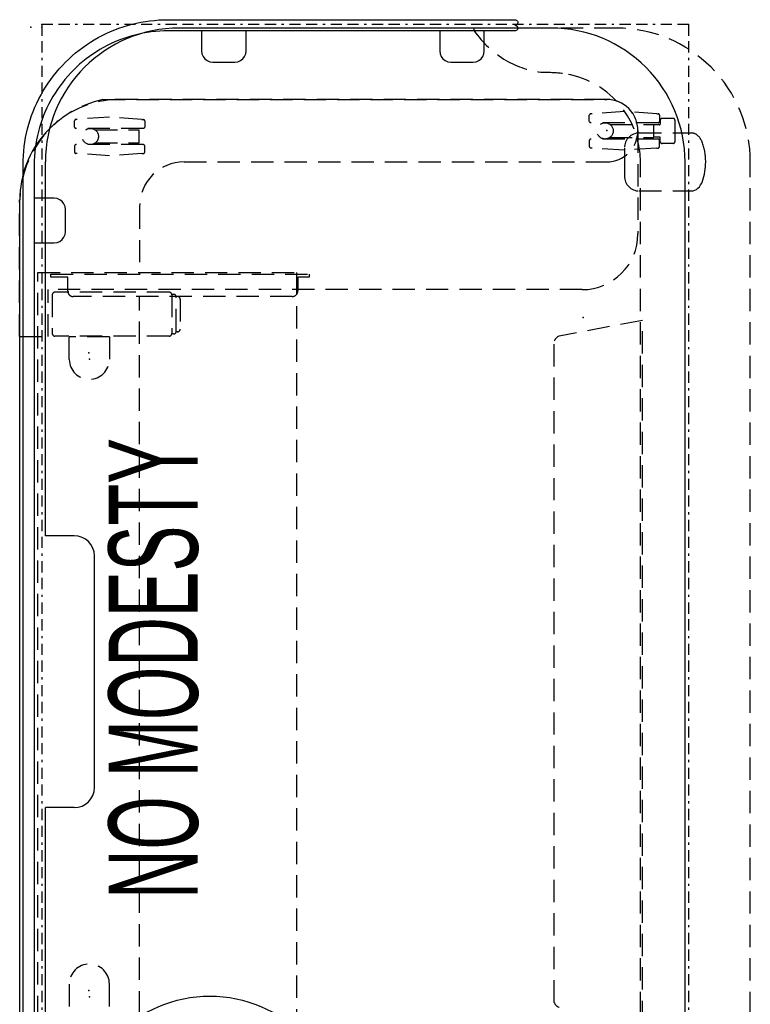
# Model space of a CAD drawing. Header units: inches. Extents: x -83 to 556, y -61 to 88.
# Tile 5 of 232: x -67 to -34, y 29 to 74. Entities that reach past the tile are written whole.
import ezdxf
from ezdxf.enums import TextEntityAlignment as Align

# ---------------------------------------------------------------- set-up
doc = ezdxf.new("R2010")
doc.units = ezdxf.units.IN
doc.header["$MEASUREMENT"] = 0
doc.linetypes.add('BORDER', pattern=[1.75, 0.5, -0.25, 0.5, -0.25, 0, -0.25])
doc.linetypes.add('DASHEDX2', pattern=[1.5, 1, -0.5])
for name, color, linetype in [('A-FURN-3-ECHO-SCREEN', 96, 'Continuous'), ('A-FURN-P-COMP-TEXT2', 86, 'Continuous'), ('A-FURN-P-LIGHT', 4, 'Continuous'), ('A-FURN-P-LIGHT-TEXT2', 4, 'Continuous'), ('A-FURN-P-TABLE', 3, 'Continuous'), ('A-FURN-P-TABLE-BORDER', 2, 'Continuous'), ('A-FURN-P-TABLE-EXTENDED-HEIGHT', 3, 'Continuous'), ('A-FURN-P-TABLE-SUPPORT', 202, 'Continuous'), ('A-FURN-P-TEXT_UTEXT', 7, 'Continuous'), ('PSATTR', 7, 'Continuous')]:
    doc.layers.add(name, color=color, linetype=linetype)
doc.styles.add('CAD_FNT', font='TXT.SHX', dxfattribs={"width": 0.6})
doc.styles.add('PMSymText', font='txt.shx', dxfattribs={"width": 0.65})
doc.styles.get("Standard").update_dxf_attribs({"font": 'arial.ttf'})

# ---------------------------------------------------------------- blocks, each defined once
blk = doc.blocks.new('TFPA-2958-LJSTPUNN-2D')
at = {"layer": 'A-FURN-P-TABLE'}
for p, q in [((6.16, -0.16), (22.911, -0.16)), ((22.911, -1.447), (22.911, -0.16)), ((35.089, -1.447), (35.089, -0.16)), ((35.089, -0.16), (51.84, -0.16)), ((23.811, -2.36), (34.189, -2.36)), ((57.84, -22.84), (57.84, -6.16)), ((6.16, -28.84), (51.84, -28.84))]:
    blk.add_line(p, q, dxfattribs=at)
at = {"layer": 'A-FURN-P-TABLE', "linetype": 'DASHEDX2'}
for p, q in [((57.722, -19.376, 0), (57.84, -19.376, 0)), ((6.16, -26.84), (51.84, -26.84))]:
    blk.add_line(p, q, dxfattribs=at)
at = {"layer": 'A-FURN-P-TABLE'}
for centre, radius, start, end in [((51.84, -6.16), 6, 0, 90), ((23.818, -1.454), 0.907, 179.5705, 269.5705), ((34.182, -1.454), 0.907, 270.4295, 0.4295), ((51.84, -22.84), 6, 270, 0)]:
    blk.add_arc(centre, radius, start, end, dxfattribs=at)
at = {"layer": 'A-FURN-P-TABLE', "linetype": 'DASHEDX2'}
for centre, radius, start, end in [((60.542, -23.322, 0), 4.85, 125.5581, 148.9755), ((59.948, -22.874, 0), 4.11, 150.0446, 174.4443), ((40.168, -22.031), 15.695, 355.1809, 358.3727), ((51.833, -22.832), 4.008, 270.1009, 352.5841)]:
    blk.add_arc(centre, radius, start, end, dxfattribs=at)
at = {"layer": 'A-FURN-P-TABLE'}
for p in [(58, 0), (14.718, -2.109), (43.282, -2.109), (44.872, -24.277), (53.244, -25.326), (58, -29)]:
    blk.add_point(p, dxfattribs=at)
at = {"layer": 'A-FURN-P-TABLE-BORDER', "linetype": 'BORDER'}
for p, q in [((58, 0), (0, 0)), ((58, -29), (58, 0)), ((58, -29), (0, -29))]:
    blk.add_line(p, q, dxfattribs=at)
at = {"layer": 'A-FURN-P-TABLE-EXTENDED-HEIGHT', "linetype": 'DASHEDX2'}
for p, q in [((57.84, -25.765), (57.84, -22.84)), ((6.16, -31.765), (51.84, -31.765))]:
    blk.add_line(p, q, dxfattribs=at)
blk.add_arc((51.84, -25.765), 6, 270, 0, dxfattribs=at)
at = {"layer": 'A-FURN-P-TABLE-SUPPORT'}
for p, q in [((7.856, 0.987), (50.144, 0.987)), ((52.47, -26.117), (51.21, -26.117)), ((50.541, -28.777), (50.541, -29.119))]:
    blk.add_line(p, q, dxfattribs=at)
at = {"layer": 'A-FURN-P-TABLE-SUPPORT', "linetype": 'DASHEDX2'}
for p, q in [((46.676, -1.16), (46.676, -0.41)), ((46.676, -0.41), (46.81, -0.41)), ((46.81, -0.41), (46.81, -11.98)), ((44.038, -5.709), (44.038, -0.587)), ((45.888, -0.469), (44.156, -0.469)), ((46.006, -5.709), (46.006, -0.587)), ((15.007, -1.232), (14, -1.232)), ((42.993, -1.232), (44, -1.232)), ((44, -3.031), (44, -1.232)), ((46.06, -1.16), (46.676, -1.16)), ((45.81, -11.23), (45.81, -1.41)), ((52.117, -3.04), (52.215, -1.59)), ((52.215, -1.59), (52.215, -1.525)), ((52.559, -1.465), (52.275, -1.465)), ((52.619, -4.555), (52.619, -1.525)), ((53.347, -4.555), (53.347, -1.525)), ((53.407, -1.465), (53.691, -1.465)), ((53.751, -1.59), (53.751, -1.525)), ((53.849, -3.04), (53.751, -1.59)), ((52.691, -2.391), (52.691, -4.365)), ((53.274, -2.391), (53.275, -4.365)), ((14, -3.031), (15.007, -3.031)), ((44, -3.031), (42.993, -3.031)), ((52.215, -4.485), (52.117, -3.04)), ((53.751, -4.485), (53.849, -3.04)), ((54.644, -25.326), (54.644, -3.513)), ((12.19, -4.383), (45.809, -4.383)), ((49.844, -4.383), (46.811, -4.383)), ((52.691, -4.365), (53.275, -4.365)), ((52.215, -4.485), (52.215, -4.555)), ((52.275, -4.615), (52.559, -4.615)), ((53.691, -4.615), (53.407, -4.615)), ((53.751, -4.485), (53.751, -4.555)), ((44.136, -5.91), (44.136, -5.825)), ((45.888, -5.827), (44.156, -5.827)), ((44.234, -6.085), (44.234, -6.026)), ((44.254, -6.028), (45.79, -6.028)), ((45.809, -6.085), (45.809, -6.026)), ((45.908, -5.91), (45.908, -5.825)), ((45.691, -6.202), (44.352, -6.202)), ((51.844, -6.383), (51.844, -25.326)), ((46.676, -11.48), (46.06, -11.48)), ((46.676, -11.98), (46.676, -11.48)), ((46.81, -11.98), (46.676, -11.98)), ((52.367, -26.121), (52.465, -24.671)), ((52.465, -24.671), (52.465, -24.606)), ((52.809, -24.546), (52.525, -24.546)), ((52.869, -27.636), (52.869, -24.606)), ((53.597, -27.636), (53.597, -24.606)), ((53.657, -24.546), (53.941, -24.546)), ((54.001, -24.671), (54.001, -24.606)), ((54.099, -26.121), (54.001, -24.671)), ((52.941, -25.472), (52.941, -27.446)), ((53.524, -25.472), (53.525, -27.446)), ((52.465, -27.566), (52.367, -26.121)), ((54.001, -27.566), (54.099, -26.121)), ((50.541, -26.787), (50.541, -28.777)), ((53.139, -26.787), (53.139, -28.777)), ((52.465, -27.566), (52.465, -27.636)), ((52.525, -27.696), (52.809, -27.696)), ((52.746, -27.73), (52.927, -27.73)), ((52.941, -27.446), (53.525, -27.446)), ((52.957, -27.7), (52.957, -27.446)), ((53.509, -27.7), (53.509, -27.446)), ((53.721, -27.73), (53.539, -27.73)), ((53.941, -27.696), (53.657, -27.696)), ((54.001, -27.566), (54.001, -27.636)), ((52.671, -28.305), (52.671, -27.805)), ((53.796, -28.305), (53.796, -27.805)), ((53.721, -28.38), (52.734, -28.38)), ((53.139, -28.777), (53.139, -29.119))]:
    blk.add_line(p, q, dxfattribs=at)
for centre in [(52.983, -2.174), (53.233, -25.255)]:
    blk.add_circle(centre, 0.364, dxfattribs=at)
at = {"layer": 'A-FURN-P-TABLE-SUPPORT'}
for centre, radius, start, end in [((50.147, -3.501), 4.488, 48.1114, 90.0367), ((50.985, -29.11), 0.444, 181.0798, 223.2644), ((51.22, -28.892), 0.765, 223.1197, 252.2042), ((51.851, -27.103), 2.662, 251.0522, 269.8183)]:
    blk.add_arc(centre, radius, start, end, dxfattribs=at)
at = {"layer": 'A-FURN-P-TABLE-SUPPORT', "linetype": 'DASHEDX2'}
for centre, radius, start, end in [((50.151, -3.512), 4.493, 359.9832, 48.2407), ((44.155, -0.587), 0.118, 89.7865, 179.7849), ((45.888, -0.587), 0.118, 0.2151, 90.2135), ((15, -2.131), 0.9, 270.4287, 89.5713), ((43, -2.131), 0.9, 90.4287, 269.5713), ((46.06, -1.41), 0.25, 90, 180), ((52.31, -1.56), 0.101, 110.1785, 159.812), ((52.54, -1.544), 0.081, 13.4055, 76.5945), ((53.426, -1.544), 0.081, 103.4055, 166.5945), ((53.656, -1.56), 0.101, 20.188, 69.8215), ((49.844, -6.383), 2, 0, 90), ((52.31, -4.521), 0.101, 200.188, 249.8215), ((52.54, -4.537), 0.081, 283.4055, 346.5945), ((53.426, -4.537), 0.081, 193.4055, 256.5945), ((53.656, -4.521), 0.101, 290.1785, 339.812), ((44.155, -5.709), 0.118, 180.2151, 270.2135), ((45.888, -5.709), 0.118, 269.7865, 359.7849), ((44.254, -5.91), 0.118, 180.2151, 270.2135), ((44.352, -6.084), 0.118, 180.2151, 270.2135), ((45.692, -6.084), 0.118, 269.7865, 359.7849), ((45.79, -5.91), 0.118, 269.7865, 359.7849), ((46.06, -11.23), 0.25, 180, 270), ((52.56, -24.641), 0.101, 110.1785, 159.812), ((52.79, -24.625), 0.081, 13.4055, 76.5945), ((53.676, -24.625), 0.081, 103.4055, 166.5945), ((53.906, -24.641), 0.101, 20.188, 69.8215), ((53.244, -25.326), 1.4, 180, 0), ((51.21, -26.787), 0.669, 90.0022, 179.9978), ((52.47, -26.787), 0.669, 0.0022, 89.9978), ((52.56, -27.602), 0.101, 200.188, 249.8215), ((52.746, -27.805), 0.075, 90, 180), ((52.79, -27.618), 0.081, 283.4055, 346.5945), ((52.927, -27.7), 0.03, 269.9997, 0.0001), ((53.539, -27.7), 0.03, 179.9999, 270.0003), ((53.676, -27.618), 0.081, 193.4055, 256.5945), ((53.721, -27.805), 0.075, 0, 90), ((53.906, -27.602), 0.101, 290.1785, 339.812), ((52.746, -28.305), 0.075, 180, 270), ((53.721, -28.305), 0.075, 270, 0), ((52.46, -28.892), 0.765, 287.7958, 316.8803), ((52.695, -29.11), 0.444, 316.7356, 358.9202), ((51.829, -27.102), 2.663, 270.2797, 288.9466)]:
    blk.add_arc(centre, radius, start, end, dxfattribs=at)
at = {"layer": 'A-FURN-P-TEXT_UTEXT', "style": 'PMSymText', "width": 0.65, "flags": 8}
for tag, p in [('PSUT1', (27.992, -37.768)), ('PSUT3', (27.992, -49.768))]:
    blk.add_attdef(tag, text='', height=4, dxfattribs=at).set_placement(p, align=Align.CENTER)
at = {"layer": 'A-FURN-P-TEXT_UTEXT', "style": 'PMSymText', "width": 0.65}
blk.add_attdef('PSUT2', text='', height=4, dxfattribs=at).set_placement((27.992, -43.768), align=Align.CENTER)
at = {"layer": 'PSATTR', "flags": 1}
for tag in ['PSON', 'PSMC', 'PSDH', 'PSPN', 'PSQT', 'PSEC', 'PST5', 'PST4', 'PST3', 'PST2', 'PST1']:
    blk.add_attdef(tag, text='', height=1, dxfattribs=at).set_placement((0, 0), align=Align.TOP_CENTER)
blk = doc.blocks.new('STUF-XX58-FPNXUC-2D')
at = {"layer": 'A-FURN-3-ECHO-SCREEN'}
for p, q in [((6.159, 0.841), (51.943, 0.84)), ((51.841, 0.841), (52.045, 0.838)), ((52.045, 0.838), (52.249, 0.829)), ((52.249, 0.829), (52.452, 0.813)), ((52.452, 0.813), (52.655, 0.79)), ((52.655, 0.79), (52.858, 0.761)), ((52.858, 0.761), (53.059, 0.726)), ((53.059, 0.726), (53.259, 0.685)), ((53.259, 0.685), (53.457, 0.637)), ((53.457, 0.637), (53.654, 0.583)), ((53.654, 0.583), (53.85, 0.524)), ((53.85, 0.524), (54.043, 0.457)), ((54.043, 0.457), (54.234, 0.385)), ((51.841, 0.34), (6.159, 0.34)), ((52.029, 0.337), (51.841, 0.34)), ((52.217, 0.328), (52.029, 0.337)), ((52.405, 0.314), (52.217, 0.328)), ((52.593, 0.293), (52.405, 0.314)), ((52.779, 0.266), (52.593, 0.293)), ((52.965, 0.234), (52.779, 0.266)), ((53.149, 0.196), (52.965, 0.234)), ((53.333, 0.152), (53.149, 0.196)), ((53.514, 0.102), (53.333, 0.152)), ((53.695, 0.047), (53.514, 0.102)), ((53.873, -0.015), (53.695, 0.047)), ((54.234, 0.385), (54.422, 0.307)), ((54.422, 0.307), (54.608, 0.223)), ((54.608, 0.223), (54.792, 0.133)), ((54.792, 0.133), (54.972, 0.037)), ((54.972, 0.037), (55.15, -0.064)), ((54.049, -0.081), (53.873, -0.015)), ((54.223, -0.153), (54.049, -0.081)), ((54.395, -0.231), (54.223, -0.153)), ((54.564, -0.314), (54.395, -0.231)), ((54.731, -0.402), (54.564, -0.314)), ((54.895, -0.495), (54.731, -0.402)), ((55.15, -0.064), (55.324, -0.171)), ((55.324, -0.171), (55.495, -0.283)), ((55.495, -0.283), (55.662, -0.399)), ((55.662, -0.399), (55.825, -0.523)), ((55.055, -0.594), (54.895, -0.495)), ((55.213, -0.697), (55.055, -0.594)), ((55.367, -0.806), (55.213, -0.697)), ((55.518, -0.919), (55.367, -0.806)), ((55.825, -0.523), (55.984, -0.65)), ((55.984, -0.65), (56.14, -0.783)), ((56.14, -0.783), (56.291, -0.92)), ((55.665, -1.037), (55.518, -0.919)), ((55.808, -1.159), (55.665, -1.037)), ((55.948, -1.286), (55.808, -1.159)), ((56.083, -1.417), (55.948, -1.286)), ((56.291, -0.92), (56.437, -1.063)), ((56.437, -1.063), (56.579, -1.209)), ((56.579, -1.209), (56.717, -1.36)), ((56.214, -1.552), (56.083, -1.417)), ((56.341, -1.692), (56.214, -1.552)), ((56.463, -1.835), (56.341, -1.692)), ((56.717, -1.36), (56.849, -1.516)), ((56.849, -1.516), (56.977, -1.675)), ((56.977, -1.675), (57.1, -1.838)), ((56.581, -1.982), (56.463, -1.835)), ((56.694, -2.133), (56.581, -1.982)), ((56.803, -2.287), (56.694, -2.133)), ((57.1, -1.838), (57.217, -2.005)), ((57.217, -2.005), (57.329, -2.176)), ((57.329, -2.176), (57.436, -2.35)), ((56.906, -2.445), (56.803, -2.287)), ((57.005, -2.605), (56.906, -2.445)), ((57.098, -2.769), (57.005, -2.605)), ((57.436, -2.35), (57.537, -2.528)), ((57.537, -2.528), (57.633, -2.708)), ((57.186, -2.936), (57.098, -2.769)), ((57.269, -3.105), (57.186, -2.936)), ((57.633, -2.708), (57.723, -2.891)), ((57.723, -2.891), (57.807, -3.078)), ((57.807, -3.078), (57.885, -3.266)), ((57.347, -3.277), (57.269, -3.105)), ((57.419, -3.451), (57.347, -3.277)), ((57.485, -3.627), (57.419, -3.451)), ((57.885, -3.266), (57.957, -3.457)), ((57.957, -3.457), (58.024, -3.65)), ((57.546, -3.805), (57.485, -3.627)), ((57.602, -3.986), (57.546, -3.805)), ((58.024, -3.65), (58.083, -3.846)), ((58.083, -3.846), (58.137, -4.043)), ((57.652, -4.167), (57.602, -3.986)), ((57.696, -4.351), (57.652, -4.167)), ((57.734, -4.535), (57.696, -4.351)), ((58.137, -4.043), (58.185, -4.241)), ((58.185, -4.241), (58.226, -4.441)), ((57.766, -4.721), (57.734, -4.535)), ((57.793, -4.907), (57.766, -4.721)), ((58.226, -4.441), (58.261, -4.642)), ((58.261, -4.642), (58.29, -4.845)), ((58.29, -4.845), (58.312, -5.048)), ((57.813, -5.095), (57.793, -4.907)), ((57.828, -5.283), (57.813, -5.095)), ((57.837, -5.471), (57.828, -5.283)), ((58.312, -5.048), (58.329, -5.251)), ((58.329, -5.251), (58.338, -5.455)), ((57.839, -5.659), (57.837, -5.471)), ((57.84, -21.188), (57.839, -5.659)), ((58.338, -5.455), (58.341, -5.659)), ((58.341, -5.659), (58.34, -21.188)), ((57.843, -21.23), (57.84, -21.188)), ((57.853, -21.269), (57.843, -21.23)), ((57.875, -21.3), (57.853, -21.269)), ((57.904, -21.322), (57.875, -21.3)), ((57.939, -21.335), (57.904, -21.322)), ((57.976, -21.338), (57.939, -21.335)), ((58.012, -21.329), (57.976, -21.338)), ((58.044, -21.311), (58.012, -21.329)), ((58.069, -21.283), (58.044, -21.311)), ((58.084, -21.25), (58.069, -21.283)), ((58.09, -21.213), (58.084, -21.25)), ((58.096, -21.25), (58.09, -21.213)), ((58.112, -21.283), (58.096, -21.25)), ((58.137, -21.311), (58.112, -21.283)), ((58.169, -21.329), (58.137, -21.311)), ((58.205, -21.338), (58.169, -21.329)), ((58.242, -21.335), (58.205, -21.338)), ((58.276, -21.322), (58.242, -21.335)), ((58.306, -21.3), (58.276, -21.322)), ((58.327, -21.269), (58.306, -21.3)), ((58.338, -21.234), (58.327, -21.269)), ((58.34, -21.188), (58.338, -21.234))]:
    blk.add_line(p, q, dxfattribs=at)
at = {"layer": 'A-FURN-3-ECHO-SCREEN', "linetype": 'DASHEDX2'}
for p, q in [((48.341, 0.34), (48.341, -0.56)), ((50.341, -0.56), (50.341, 0.34)), ((48.341, -0.56), (48.358, -0.689)), ((48.358, -0.689), (48.408, -0.81)), ((48.408, -0.81), (48.488, -0.914)), ((50.195, -0.914), (50.274, -0.81)), ((50.274, -0.81), (50.324, -0.689)), ((50.324, -0.689), (50.341, -0.56)), ((48.488, -0.914), (48.591, -0.993)), ((48.591, -0.993), (48.712, -1.043)), ((48.712, -1.043), (48.841, -1.06)), ((48.841, -1.06), (49.841, -1.06)), ((49.841, -1.06), (49.971, -1.043)), ((49.971, -1.043), (50.091, -0.993)), ((50.091, -0.993), (50.195, -0.914)), ((56.507, -7.41), (56.457, -7.531)), ((56.587, -7.306), (56.507, -7.41)), ((56.69, -7.227), (56.587, -7.306)), ((56.811, -7.177), (56.69, -7.227)), ((56.94, -7.16), (56.811, -7.177)), ((57.84, -7.16), (56.94, -7.16)), ((56.457, -7.531), (56.44, -7.66)), ((56.44, -7.66), (56.44, -8.66)), ((56.44, -8.66), (56.457, -8.789)), ((56.457, -8.789), (56.507, -8.91)), ((56.507, -8.91), (56.587, -9.014)), ((56.587, -9.014), (56.69, -9.093)), ((56.69, -9.093), (56.811, -9.143)), ((56.811, -9.143), (56.94, -9.16)), ((56.94, -9.16), (57.84, -9.16)), ((56.587, -17.986), (56.507, -18.089)), ((56.69, -17.906), (56.587, -17.986)), ((56.811, -17.856), (56.69, -17.906)), ((56.94, -17.839), (56.811, -17.856)), ((57.84, -17.839), (56.94, -17.839)), ((56.457, -18.21), (56.44, -18.339)), ((56.44, -18.339), (56.44, -19.339)), ((56.507, -18.089), (56.457, -18.21)), ((56.44, -19.339), (56.457, -19.469)), ((56.457, -19.469), (56.507, -19.589)), ((56.507, -19.589), (56.587, -19.693)), ((56.587, -19.693), (56.69, -19.772)), ((56.69, -19.772), (56.811, -19.822)), ((56.811, -19.822), (56.94, -19.839)), ((56.94, -19.839), (57.84, -19.839))]:
    blk.add_line(p, q, dxfattribs=at)
at = {"layer": 'A-FURN-3-ECHO-SCREEN'}
for p in [(58, 0.5), (58, 0)]:
    blk.add_point(p, dxfattribs=at)
at = {"layer": 'A-FURN-P-COMP-TEXT2', "width": 0.55, "flags": 8}
blk.add_attdef('ITEXT2', text='', height=4, dxfattribs=at).set_placement((29.268, -4.993), align=Align.MIDDLE_CENTER)
at = {"layer": 'A-FURN-P-TEXT_UTEXT', "style": 'PMSymText', "width": 0.65, "flags": 8}
for tag, p in [('PSUT1', (28.162, -27.34)), ('PSUT3', (28.162, -39.34))]:
    blk.add_attdef(tag, text='', height=4, dxfattribs=at).set_placement(p, align=Align.CENTER)
at = {"layer": 'A-FURN-P-TEXT_UTEXT', "style": 'PMSymText', "width": 0.65}
blk.add_attdef('PSUT2', text='', height=4, dxfattribs=at).set_placement((28.162, -33.34), align=Align.CENTER)
at = {"layer": 'PSATTR', "flags": 1}
for tag in ['PSON', 'PSMC', 'PSDH', 'PSPN', 'PSQT', 'PSEC', 'PST5', 'PST4', 'PST3', 'PST2', 'PST1']:
    blk.add_attdef(tag, text='', height=1, dxfattribs=at).set_placement((0, 0), align=Align.TOP_CENTER)
blk = doc.blocks.new('ATTS-1011-PORT-2D')
at = {"layer": 'A-FURN-P-TABLE', "linetype": 'DASHEDX2'}
for p, q in [((-9.219, 26.319), (-3.1, 26.319)), ((-9.219, 26.319), (-9.219, 25.046)), ((-9.219, 25.046), (-7.123, 25.046)), ((-7.123, 1.1), (-7.123, 25.046)), ((1.4, 22.584), (1.4, 0)), ((0, -1.4), (-4.623, -1.4))]:
    blk.add_line(p, q, dxfattribs=at)
for centre, radius, start, end in [((-3.228, 21.586), 4.734, 12.17, 88.4503), ((-4.623, 1.1), 2.5, 180, 270), ((0, 0), 1.4, 270, 360)]:
    blk.add_arc(centre, radius, start, end, dxfattribs=at)
blk.add_point((0, 0), dxfattribs=at)
at = {"layer": 'A-FURN-P-TEXT_UTEXT', "style": 'PMSymText', "width": 0.65, "flags": 8}
for tag, p in [('PSUT1', (-3.6, -12.797)), ('PSUT3', (-3.6, -24.797))]:
    blk.add_attdef(tag, text='', height=4, dxfattribs=at).set_placement(p, align=Align.CENTER)
at = {"layer": 'A-FURN-P-TEXT_UTEXT', "style": 'PMSymText', "width": 0.65}
blk.add_attdef('PSUT2', text='', height=4, dxfattribs=at).set_placement((-3.6, -18.797), align=Align.CENTER)
at = {"layer": 'PSATTR', "flags": 1}
for tag in ['PSON', 'PSMC', 'PSDH', 'PSPN', 'PSQT', 'PSEC', 'PST5', 'PST4', 'PST3', 'PST2', 'PST1']:
    blk.add_attdef(tag, text='', height=1, dxfattribs=at).set_placement((0, 0), align=Align.TOP_CENTER)
blk = doc.blocks.new('AUTG-0158-P-2D')
at = {"layer": 'A-FURN-P-TABLE', "linetype": 'DASHEDX2'}
for p, q in [((14.18, -22.976), (43.82, -22.976)), ((44.745, -26.926), (44.036, -23.192)), ((13.255, -26.926), (44.745, -26.926))]:
    blk.add_line(p, q, dxfattribs=at)
for centre, start, end in [((14.307, -23.319), 110.3653, 159.6347), ((43.693, -23.319), 20.3653, 69.6347)]:
    blk.add_arc(centre, 0.366, start, end, dxfattribs=at)
for p in [(58, 0), (58, -29)]:
    blk.add_point(p, dxfattribs=at)
at = {"layer": 'A-FURN-P-TEXT_UTEXT', "style": 'PMSymText', "width": 0.65, "flags": 8}
for tag, p in [('PSUT1', (27.99, -35.002)), ('PSUT3', (27.99, -47.002))]:
    blk.add_attdef(tag, text='', height=4, dxfattribs=at).set_placement(p, align=Align.CENTER)
at = {"layer": 'A-FURN-P-TEXT_UTEXT', "style": 'PMSymText', "width": 0.65}
blk.add_attdef('PSUT2', text='', height=4, dxfattribs=at).set_placement((27.99, -41.002), align=Align.CENTER)
at = {"layer": 'PSATTR', "flags": 1}
for tag in ['PSON', 'PSMC', 'PSDH', 'PSPN', 'PSQT', 'PSEC', 'PST5', 'PST4', 'PST3', 'PST2', 'PST1']:
    blk.add_attdef(tag, text='', height=1, dxfattribs=at).set_placement((0, 0), align=Align.TOP_CENTER)
blk = doc.blocks.new('LRT1-1408-2D')
at = {"layer": 'A-FURN-P-LIGHT'}
for radius in [5.864, 2.258]:
    blk.add_circle((0, 0), radius, dxfattribs=at)
at = {"layer": 'A-FURN-P-LIGHT', "linetype": 'DASHEDX2'}
for radius in [4.879, 0.337]:
    blk.add_circle((0, 0), radius, dxfattribs=at)
at = {"layer": 'A-FURN-P-LIGHT'}
blk.add_point((0, 0), dxfattribs=at)
at = {"layer": 'A-FURN-P-LIGHT-TEXT2', "linetype": 'Continuous', "style": 'CAD_FNT', "width": 0.55, "flags": 8}
blk.add_attdef('ITEXT2', text='', height=4, dxfattribs=at).set_placement((0, 0), align=Align.MIDDLE_CENTER)
at = {"layer": 'A-FURN-P-TEXT_UTEXT', "style": 'PMSymText', "width": 0.65, "flags": 8}
for tag, p in [('PSUT1', (0, -11.867)), ('PSUT3', (0, -23.867))]:
    blk.add_attdef(tag, text='', height=4, dxfattribs=at).set_placement(p, align=Align.CENTER)
at = {"layer": 'A-FURN-P-TEXT_UTEXT', "style": 'PMSymText', "width": 0.65}
blk.add_attdef('PSUT2', text='', height=4, dxfattribs=at).set_placement((0, -17.867), align=Align.CENTER)
at = {"layer": 'PSATTR', "flags": 1}
for tag in ['PSON', 'PSMC', 'PSDH', 'PSPN', 'PSQT', 'PSEC', 'PST5', 'PST4', 'PST3', 'PST2', 'PST1']:
    blk.add_attdef(tag, text='', height=1, dxfattribs=at).set_placement((0, 0), align=Align.TOP_CENTER)
blk = doc.blocks.new('ATWM-1254-ETNM-2D')
at = {"layer": 'A-FURN-P-TABLE', "linetype": 'DASHEDX2'}
for p, q in [((-3.952, 2.315), (32.448, 2.315)), ((-3.952, -9.283), (-3.952, 2.315)), ((32.448, 2.315), (32.448, -9.283)), ((32.448, -9.283), (-3.952, -9.283))]:
    blk.add_line(p, q, dxfattribs=at)
at = {"layer": 'A-FURN-P-TABLE'}
for p in [(0, 0), (28.563, 0)]:
    blk.add_point(p, dxfattribs=at)
at = {"layer": 'A-FURN-P-TEXT_UTEXT', "style": 'PMSymText', "width": 0.65, "flags": 8}
for tag, p in [('PSUT1', (14.246, -15.312)), ('PSUT3', (14.246, -27.312))]:
    blk.add_attdef(tag, text='', height=4, dxfattribs=at).set_placement(p, align=Align.CENTER)
at = {"layer": 'A-FURN-P-TEXT_UTEXT', "style": 'PMSymText', "width": 0.65}
blk.add_attdef('PSUT2', text='', height=4, dxfattribs=at).set_placement((14.246, -21.312), align=Align.CENTER)
at = {"layer": 'PSATTR', "flags": 1}
for tag in ['PSON', 'PSMC', 'PSDH', 'PSPN', 'PSQT', 'PSEC', 'PST5', 'PST4', 'PST3', 'PST2', 'PST1']:
    blk.add_attdef(tag, text='', height=1, dxfattribs=at).set_placement((0, 0), align=Align.TOP_CENTER)

msp = doc.modelspace()

# ---------------------------------------------------------------- block references
for name, p, rotation in [('TFPA-2958-LJSTPUNN-2D', (-65.879, 15.369), 89.99999999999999), ('AUTG-0158-P-2D', (-65.879, 15.369), 89.99999999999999), ('ATTS-1011-PORT-2D', (-40.554, 68.613), 89.99999999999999), ('ATWM-1254-ETNM-2D', (-63.748, 29.805), 90.00000000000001)]:
    msp.add_blockref(name, p, dxfattribs=dict(rotation=rotation))
ref = msp.add_blockref('STUF-XX58-FPNXUC-2D', (-65.879, 15.244), dxfattribs=dict(rotation=89.99999999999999))
ref.add_attrib('ITEXT2', 'NO MODESTY', dxfattribs={"layer": 'A-FURN-P-COMP-TEXT2', "height": 4, "rotation": 90, "width": 0.55}).set_placement((-60.887, 44.511), align=Align.MIDDLE_CENTER)
ref = msp.add_blockref('LRT1-1408-2D', (-58.348, 23.97))
ref.add_attrib('ITEXT2', 'CIRCA', dxfattribs={"layer": 'A-FURN-P-LIGHT-TEXT2', "linetype": 'Continuous', "height": 4, "style": 'CAD_FNT', "width": 0.55}).set_placement((-58.348, 23.97), align=Align.MIDDLE_CENTER)

doc.saveas('drawing.dxf')
